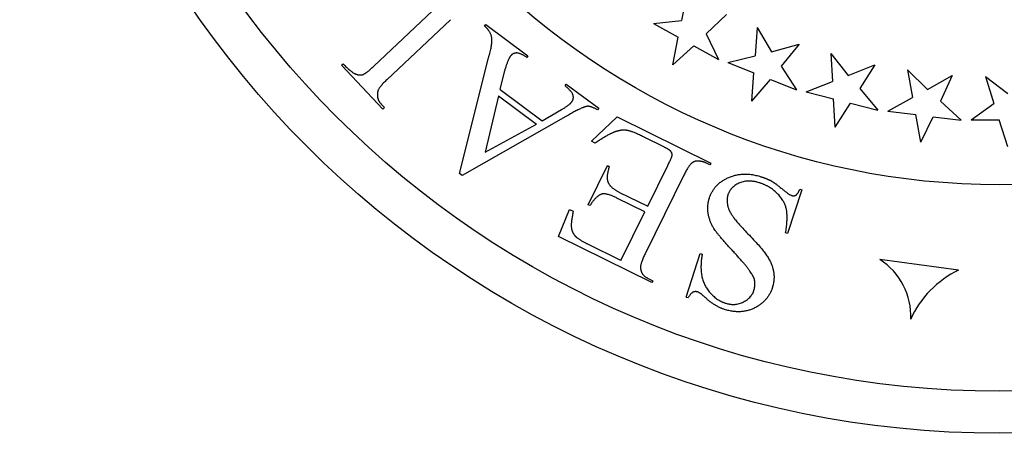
# Model space of a CAD drawing. Extents: x -38 to 38, y -38 to 38.
# Tile 1 of 9: x -38 to 0.2, y -38 to -21.9. Entities that reach past the tile are written whole.
import ezdxf

# ---------------------------------------------------------------- set-up
doc = ezdxf.new("R2010")
doc.units = 0
doc.header["$MEASUREMENT"] = 0
doc.linetypes.add('solid', pattern=[0])
doc.layers.get('0').update_dxf_attribs({"linetype": 'solid'})

msp = doc.modelspace()

# ---------------------------------------------------------------- linework, layer by layer
at = {"color": 3, "linetype": 'solid'}
for p, q in [((-12.114, -20.901), (-12.327, -21.973)), ((-24.245, -23.746), (-21.747, -21.39)), ((-10.578, -21.746), (-11.369, -22.5)), ((-21.281, -21.948), (-23.746, -24.274)), ((-19.959, -22.196), (-19.911, -22.131)), ((-19.911, -22.131), (-18.275, -23.344)), ((-13.412, -22.101), (-12.327, -21.973)), ((-13.412, -22.101), (-12.454, -22.628)), ((-11.369, -22.5), (-10.896, -23.485)), ((-9.399, -22.255), (-9.476, -23.345)), ((-9.399, -22.255), (-8.839, -23.187)), ((-12.667, -23.7), (-12.454, -22.628)), ((-12.667, -23.7), (-11.853, -22.958)), ((-11.853, -22.958), (-10.896, -23.485)), ((-8.839, -23.187), (-7.769, -22.9)), ((-7.769, -22.9), (-8.459, -23.747)), ((-6.535, -23.257), (-5.863, -24.112)), ((-6.535, -23.257), (-6.475, -24.348)), ((-25.499, -23.709), (-25.441, -23.654)), ((-20.926, -27.908), (-19.804, -23.424)), ((-18.275, -23.344), (-18.323, -23.408)), ((-10.536, -23.608), (-9.476, -23.345)), ((-10.536, -23.608), (-9.52, -24.01)), ((-23.894, -25.412), (-25.499, -23.709)), ((-19.354, -24.653), (-19.178, -23.92)), ((-9.596, -25.101), (-9.52, -24.01)), ((-8.459, -23.747), (-7.866, -24.665)), ((-5.863, -24.112), (-4.837, -23.693)), ((-4.837, -23.693), (-5.416, -24.62)), ((-3.569, -23.893), (-2.795, -24.657)), ((-3.569, -23.893), (-3.372, -24.968)), ((-9.596, -25.101), (-8.882, -24.263)), ((-8.882, -24.263), (-7.866, -24.665)), ((-7.494, -24.742), (-6.475, -24.348)), ((-2.795, -24.657), (-1.83, -24.113)), ((-1.83, -24.113), (-2.288, -25.105)), ((-0.546, -24.152), (0.318, -24.813)), ((-0.546, -24.152), (-0.216, -25.194)), ((-19.354, -24.653), (-17.719, -25.865)), ((-16.84, -24.507), (-16.792, -24.443)), ((-16.792, -24.443), (-15.529, -25.379)), ((-7.494, -24.742), (-6.435, -25.014)), ((-5.416, -24.62), (-4.713, -25.456)), ((-19.423, -24.903), (-19.935, -27.08)), ((-19.423, -24.903), (-17.942, -26.001)), ((-6.375, -26.106), (-6.435, -25.014)), ((-4.334, -25.487), (-3.372, -24.968)), ((-2.288, -25.105), (-1.485, -25.846)), ((-23.959, -25.225), (-23.835, -25.356)), ((-23.835, -25.356), (-23.894, -25.412)), ((-17.719, -25.865), (-16.972, -25.431)), ((-15.529, -25.379), (-15.577, -25.444)), ((-6.375, -26.106), (-5.771, -25.185)), ((-5.771, -25.185), (-4.713, -25.456)), ((-4.334, -25.487), (-3.249, -25.624)), ((-1.105, -25.829), (-0.216, -25.194)), ((-16.802, -25.702), (-20.822, -27.985)), ((-15.815, -26.661), (-14.821, -25.711)), ((-14.821, -25.711), (-11.191, -27.504)), ((-3.053, -26.699), (-3.249, -25.624)), ((-3.053, -26.699), (-2.569, -25.71)), ((-2.569, -25.71), (-1.485, -25.846)), ((-1.105, -25.829), (-0.012, -25.829)), ((0.318, -26.871), (-0.012, -25.829)), ((-19.935, -27.08), (-17.942, -26.001)), ((-15.67, -26.732), (-15.815, -26.661)), ((-12.985, -26.888), (-13.793, -26.489)), ((-15.947, -29.116), (-15.196, -27.596)), ((-15.196, -27.596), (-15.124, -27.632)), ((-13.636, -29.176), (-12.859, -27.601)), ((-11.226, -27.576), (-11.382, -27.499)), ((-11.191, -27.504), (-11.226, -27.576)), ((-20.822, -27.985), (-20.926, -27.908)), ((-12.235, -27.978), (-13.736, -31.017)), ((-7.666, -28.544), (-8.212, -30.233)), ((-7.742, -28.519), (-7.666, -28.544)), ((-13.744, -29.393), (-14.829, -28.857)), ((-14.722, -28.64), (-13.636, -29.176)), ((-17.095, -30.349), (-16.668, -29.3)), ((-16.668, -29.3), (-16.523, -29.371)), ((-15.874, -29.151), (-15.947, -29.116)), ((-14.673, -31.275), (-13.744, -29.393)), ((-13.477, -32.135), (-17.095, -30.349)), ((-8.212, -30.233), (-8.289, -30.208)), ((-14.673, -31.275), (-15.983, -30.628)), ((-12.146, -32.693), (-11.599, -31.004)), ((-11.599, -31.004), (-11.523, -31.028)), ((-1.589, -31.648), (-4.638, -31.242)), ((-13.597, -31.986), (-13.442, -32.063)), ((-13.442, -32.063), (-13.477, -32.135)), ((-12.146, -32.693), (-12.069, -32.718))]:
    msp.add_line(p, q, dxfattribs=at)
for centre, radius in [((0, 0), 37.974), ((-0.006, 0), 36.345), ((-0.006, -0.007), 28.338)]:
    msp.add_circle(centre, radius, dxfattribs=at)
for centre, radius, start, end in [((-6.036, -33.429), 2.596, 357.2309, 417.3961), ((0.124, -35.171), 3.917, 115.93, 155.6238)]:
    msp.add_arc(centre, radius, start, end, dxfattribs=at)
for points in [[(-19.804, -23.424), (-19.632, -22.861), (-19.734, -22.379), (-19.959, -22.196)], [(-18.323, -23.408), (-18.58, -23.231), (-18.869, -23.244), (-18.957, -23.363)], [(-25.441, -23.654), (-25.138, -23.978), (-24.797, -24.116), (-24.552, -24.036), (-24.245, -23.746)], [(-18.957, -23.363), (-19.063, -23.505), (-19.178, -23.92)], [(-23.746, -24.274), (-24.108, -24.616), (-24.104, -24.782)], [(-24.104, -24.782), (-24.145, -25.028), (-23.959, -25.225)], [(-16.573, -25.127), (-16.49, -25.016), (-16.567, -24.734), (-16.84, -24.507)], [(-16.972, -25.431), (-16.668, -25.255), (-16.573, -25.127)], [(-15.986, -25.305), (-16.26, -25.368), (-16.802, -25.702)], [(-15.577, -25.444), (-15.859, -25.285), (-15.986, -25.305)], [(-14.863, -26.281), (-15.19, -26.392), (-15.67, -26.732)], [(-13.793, -26.489), (-14.209, -26.283), (-14.624, -26.202), (-14.863, -26.281)], [(-12.859, -27.601), (-12.707, -27.295), (-12.676, -27.137), (-12.78, -26.989), (-12.985, -26.888)], [(-11.721, -27.43), (-11.835, -27.421), (-12.058, -27.621), (-12.235, -27.978)], [(-11.382, -27.499), (-11.537, -27.423), (-11.721, -27.43)], [(-15.124, -27.632), (-15.22, -27.968), (-15.206, -28.08)], [(-15.206, -28.08), (-15.202, -28.236), (-14.986, -28.51), (-14.722, -28.64)], [(-11.245, -28.86), (-11.068, -28.313), (-9.931, -27.811), (-9.248, -28.032)], [(-9.284, -28.275), (-9.742, -28.127), (-10.426, -28.425), (-10.529, -28.743)], [(-9.248, -28.032), (-9.056, -28.094), (-8.861, -28.183)], [(-8.861, -28.183), (-8.765, -28.229), (-8.154, -28.725), (-8.039, -28.762)], [(-8.289, -30.208), (-8.192, -29.607), (-8.333, -28.962), (-8.893, -28.401), (-9.284, -28.275)], [(-8.039, -28.762), (-7.953, -28.79), (-7.816, -28.689), (-7.742, -28.519)], [(-15.399, -28.701), (-15.638, -28.769), (-15.874, -29.151)], [(-14.829, -28.857), (-15.212, -28.668), (-15.399, -28.701)], [(-10.331, -30.915), (-10.888, -30.319), (-11.237, -29.778), (-11.341, -29.155), (-11.245, -28.86)], [(-10.529, -28.743), (-10.584, -28.914), (-10.495, -29.355), (-10.328, -29.582)], [(-16.523, -29.371), (-16.609, -29.795), (-16.583, -30.164), (-16.454, -30.321)], [(-10.328, -29.582), (-10.222, -29.753), (-9.197, -30.817), (-8.801, -31.427), (-8.708, -32.03), (-8.807, -32.336)], [(-16.454, -30.321), (-16.341, -30.451), (-15.983, -30.628)], [(-13.736, -31.017), (-13.961, -31.475), (-13.902, -31.623)], [(-11.523, -31.028), (-11.612, -31.541), (-11.455, -32.26), (-10.952, -32.824), (-10.628, -32.929)], [(-9.508, -31.974), (-9.648, -31.643), (-10.331, -30.915)], [(-13.902, -31.623), (-13.882, -31.845), (-13.597, -31.986)], [(-9.521, -32.444), (-9.447, -32.216), (-9.508, -31.974)], [(-8.807, -32.336), (-8.98, -32.869), (-10.031, -33.377), (-10.66, -33.174)], [(-11.698, -32.498), (-11.786, -32.47), (-11.953, -32.534), (-12.069, -32.718)], [(-11.431, -32.685), (-11.616, -32.525), (-11.698, -32.498)], [(-10.66, -33.174), (-11.078, -33.038), (-11.431, -32.685)], [(-10.628, -32.929), (-10.249, -33.052), (-9.609, -32.718), (-9.521, -32.444)]]:
    msp.add_open_spline(points, degree=2, dxfattribs=at)

doc.saveas('drawing.dxf')
